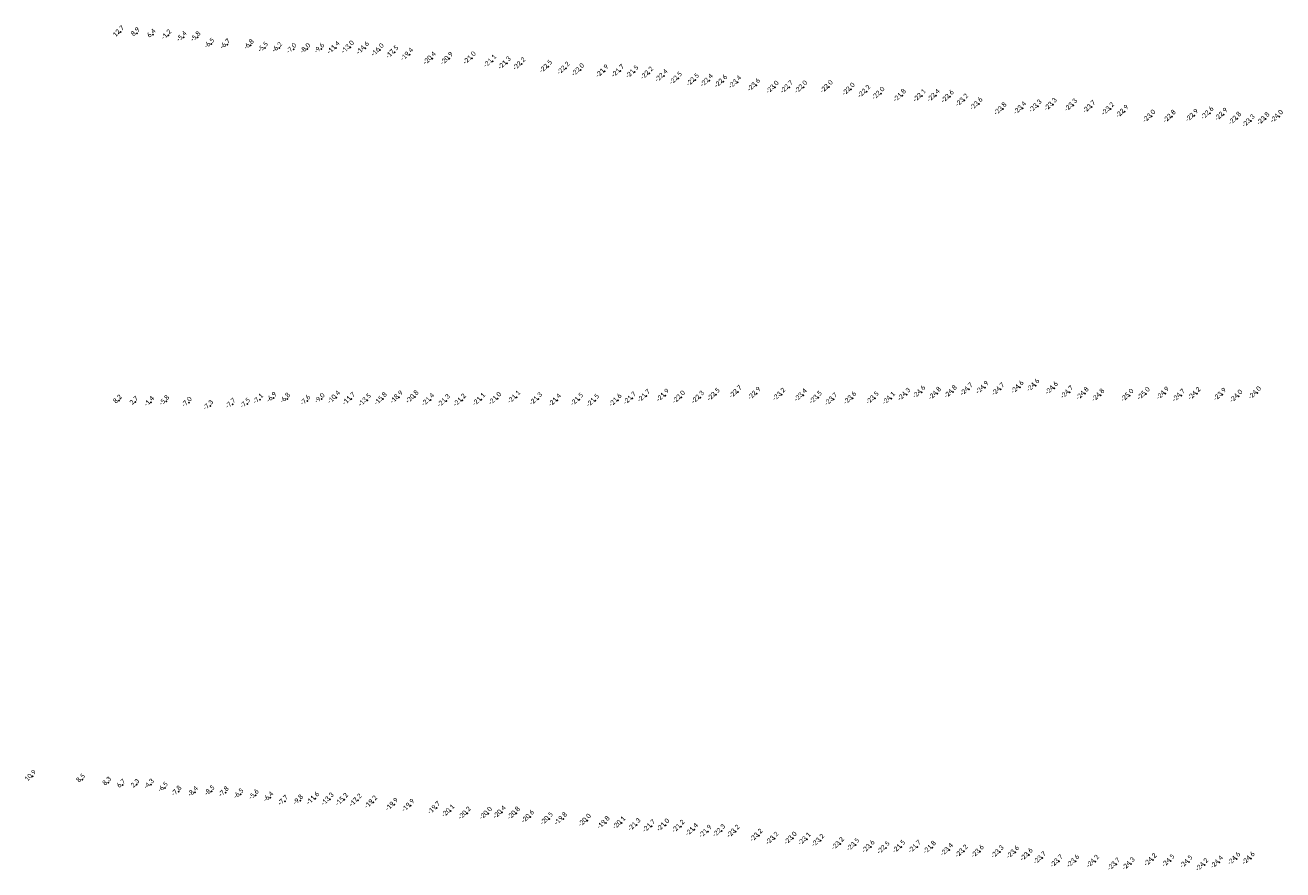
# Model space of a CAD drawing. Header units: feet. Extents: x 932366 to 949332, y 484196 to 597658.
# Tile 22 of 26: x 944730 to 948437, y 576994 to 579484. Entities that reach past the tile are written whole.
import ezdxf
from ezdxf.enums import TextEntityAlignment as Align

# ---------------------------------------------------------------- set-up
doc = ezdxf.new("R2010")
doc.units = ezdxf.units.FT
doc.layers.add('Text', color=7, linetype='Continuous')
doc.styles.add('Legend', font='calibri.ttf')

msp = doc.modelspace()

# ---------------------------------------------------------------- linework, layer by layer
at = {"layer": 'Text'}
for p in [(945011.08, 579463.5, 12.72), (945058.88, 579460.31, 8.89), (945105.98, 579455.67, 6.39), (945151.79, 579453.61, -1.18), (945196.77, 579448.19, -5.39), (945237.85, 579448.09, -5.76), (945278.52, 579428.19, -6.5), (945325.18, 579426.34, -6.7), (945394.75, 579424.76, -6.8), (945436.71, 579417.09, -5.5), (945478.38, 579416.3, -6.2), (945520.69, 579413.16, -7), (945561.44, 579413.26, -8), (945602.55, 579413.5, -9.6), (945645.83, 579416.86, -11.4), (945687.96, 579418.55, -13), (945732.24, 579415.86, -14.6), (945775.85, 579410.4, -16), (945818.89, 579403.92, -17.5), (945862.54, 579397.07, -19.4), (945929.25, 579385.7, -20.4), (945979.69, 579384.77, -20.9), (946046.98, 579386.58, -21), (946107.29, 579377.43, -21.1), (946150.04, 579371.76, -21.3), (946193.53, 579369.21, -22.2), (946271.93, 579361.42, -22.5), (946323.72, 579356.29, -22.2), (946366.53, 579351.66, -22), (946437.88, 579347.84, -21.9), (946484.26, 579348.41, -21.7), (946526.44, 579345.69, -21.5), (946569.79, 579341.95, -22.2), (946612.37, 579334.3, -22.4), (946654.72, 579326.83, -22.5), (946704.91, 579322.06, -22.5), (946745.83, 579320.27, -22.4), (946787.75, 579317.86, -22.6), (946829.55, 579315.41, -23.4), (946884.79, 579306.94, -23.6), (946939.78, 579300.26, -23), (946981.96, 579300.95, -22.7), (947023.89, 579301.01, -22), (947099.28, 579302.02, -22), (947163.98, 579294.51, -22), (947209.9, 579288.12, -22.2), (947251.74, 579282.2, -22), (947314.63, 579275.77, -21.8), (947373.34, 579275.52, -22.1), (947414.4, 579275.79, -22.4), (947455.92, 579272.76, -22.6), (947498.13, 579262.1, -23.2), (947540.54, 579251.41, -23.6), (947759.35, 579249.6, -23.3), (947819.28, 579247.71, -23.3), (947611.39, 579236.61, -23.8), (947669.23, 579239.12, -23.4), (947714.48, 579244.86, -23.3), (947873.35, 579242.71, -23.7), (947928.59, 579236.49, -23.2), (947970.58, 579229.03, -22.9), (948049.95, 579215.06, -23), (948109.97, 579214.13, -22.8), (948176.11, 579217.05, -22.9), (948221.44, 579224.17, -22.6), (948262.49, 579220.22, -22.9), (948426.17, 579214.26, -24), (948302.89, 579208.39, -22.8), (948342.82, 579201.02, -23.3), (948386.3, 579207.5, -23.8), (946831.03, 578402.56, -22.7), (946886.14, 578397.69, -22.9), (946959.14, 578395, -23.2), (947371.85, 578402.09, -24.6), (947418.43, 578397.59, -24.8), (947464.6, 578402.69, -24.8), (947511.87, 578410.1, -24.7), (947558.22, 578415.03, -24.9), (947605.16, 578410.21, -24.7), (947661.67, 578416.11, -24.6), (947707.94, 578421.8, -24.6), (947762.74, 578413.21, -24.6), (947807.8, 578401.31, -24.7), (947853.42, 578397.33, -24.8), (948033.65, 578397.23, -25), (948090.18, 578398.21, -24.9), (948183.15, 578397.29, -24.2), (948361.58, 578399.33, -24), (945006.7, 578377.35, 8.23), (945054.76, 578373.24, 2.71), (945101.02, 578372.59, -1.38), (945145.54, 578375.36, -5.84), (945212.18, 578370.78, -7), (945275.19, 578361.47, -7.3), (945341.18, 578366.77, -7.7), (945384.23, 578367.53, -7.5), (945422.19, 578380.25, -7.1), (945461.94, 578384.77, -6.9), (945501.99, 578382.36, -6.8), (945561.65, 578375.88, -7.6), (945603.8, 578381.71, -9), (945647.23, 578386.37, -10.4), (945691.17, 578382, -11.7), (945738.02, 578378.1, -13.5), (945784.74, 578381.98, -15.8), (945831.72, 578386.79, -18.9), (945878.19, 578387.46, -20.8), (945924.4, 578379.3, -21.4), (945970.74, 578376.42, -21.3), (946017.82, 578377.74, -21.2), (946074.6, 578379.92, -21.1), (946121.91, 578382.7, -21), (946177.85, 578387.07, -21.1), (946242.42, 578381.87, -21.3), (946298.37, 578378.07, -21.4), (946363.47, 578380.14, -21.5), (946410.41, 578376.78, -21.5), (946476.87, 578377.9, -21.6), (946519.21, 578383.75, -21.7), (946560.82, 578390.52, -21.7), (946616.71, 578392.12, -21.9), (946663.61, 578386.81, -22), (946719.84, 578386.35, -22.3), (946766.15, 578394.33, -22.5), (947022.83, 578392.59, -23.4), (947067.21, 578385.86, -23.5), (947112.53, 578380.71, -23.7), (947168.16, 578384.17, -23.6), (947234.5, 578384.32, -23.5), (947282.51, 578383.4, -24.1), (947327.83, 578394.88, -24.3), (947899.69, 578392.5, -24.8), (947985.5, 578392.19, -25), (948137.17, 578391.84, -24.7), (948258.56, 578394.89, -23.9), (948306.56, 578389.59, -24), (944751.44, 577269.31, 10.94), (944898.12, 577260.12, 8.51), (944975.16, 577251.3, 8.29), (945016.92, 577244.34, 6.73), (945058, 577244.78, 2.25), (945100.4, 577244.82, -4.34), (945141.56, 577235.53, -6.45), (945181.76, 577224.17, -7.8), (945230.31, 577222.67, -8.4), (945279.37, 577225.67, -8.5), (945320.86, 577221.95, -7.8), (945364.59, 577216.35, -6.5), (945409.31, 577213.85, -5.6), (945452.52, 577207.1, -6.4), (945495.71, 577196.38, -7.7), (945540.29, 577198.06, -9.8), (945585.03, 577204.05, -11.6), (945628.19, 577201.82, -13.3), (945670.37, 577200.86, -15.2), (945711.09, 577198.64, -17.2), (945756.09, 577193.17, -19.2), (945817.92, 577186.18, -19.9), (945866.02, 577183.15, -19.9), (945942.14, 577175.98, -19.7), (945983.73, 577167.26, -20.1), (946032.53, 577160.38, -20.2), (946094.8, 577160.07, -20), (946135.39, 577163.14, -20.4), (946177.08, 577160.27, -20.8), (946218.75, 577150.22, -20.6), (946274.29, 577144.36, -20.5), (946315.8, 577144.06, -19.8), (946386.33, 577139.55, -20), (946441.51, 577132.65, -19.8), (946487.56, 577131.9, -20.1), (946532.47, 577126.68, -21.3), (946575.87, 577122.84, -21.7), (946617.57, 577125.43, -21), (946662.19, 577121.62, -21.2), (946701.92, 577112.08, -21.4), (946741.9, 577106.77, -21.9), (946782.39, 577108.84, -22.3), (946824.24, 577107.08, -23.2), (946892.12, 577095.17, -23.2), (946938.94, 577086.24, -23.2), (946992.95, 577086.69, -23), (947033.85, 577084.5, -23.1), (947074.05, 577080.26, -23.2), (947132.17, 577070.75, -23.2), (947177.27, 577067.59, -23.5), (947222.37, 577061.84, -23.6), (947312.45, 577061.74, -21.5), (947358.93, 577061.71, -21.7), (947266.72, 577058.55, -22.5), (947403.06, 577059.37, -21.8), (947453.49, 577053, -23.4), (947496.99, 577048.52, -23.2), (947544.3, 577047.58, -23.6), (947602.72, 577046.46, -23.3), (947648.33, 577045.45, -23.6), (947688.52, 577038.13, -23.6), (947727.5, 577028.54, -23.7), (948300.35, 577026.51, -24.6), (948342.83, 577027.33, -24.6), (947777.16, 577019.34, -23.7), (947825.74, 577019.26, -23.6), (947883.92, 577018.47, -24.2), (947945.68, 577010.03, -23.7), (947989.18, 577011.43, -24.3), (948053.71, 577022.97, -24.2), (948106.4, 577020.39, -24.5), (948159.47, 577017.4, -24.5), (948205.87, 577008.28, -24.2), (948249.61, 577016.28, -24.4)]:
    msp.add_point(p, dxfattribs=at)

# ---------------------------------------------------------------- texts
at = {"layer": 'Text', "style": 'Legend'}
for s, p in [('12 7 ', (945011.08, 579463.5, 12.72)), ('8 9', (945058.88, 579460.31, 8.89)), ('6 4', (945105.98, 579455.67, 6.39)), ('-1 2 ', (945151.79, 579453.61, -1.18)), ('-5 4 ', (945196.77, 579448.19, -5.39)), ('-5 8 ', (945237.85, 579448.09, -5.76)), ('-6 5 ', (945278.52, 579428.19, -6.5)), ('-6 7 ', (945325.18, 579426.34, -6.7)), ('-6 8 ', (945394.75, 579424.76, -6.8)), ('-5 5 ', (945436.71, 579417.09, -5.5)), ('-6 2 ', (945478.38, 579416.3, -6.2)), ('-11 4  ', (945645.83, 579416.86, -11.4)), ('-13 0  ', (945687.96, 579418.55, -13)), ('-14 6  ', (945732.24, 579415.86, -14.6)), ('-7 0 ', (945520.69, 579413.16, -7)), ('-8 0 ', (945561.44, 579413.26, -8)), ('-9 6 ', (945602.55, 579413.5, -9.6)), ('-16 0  ', (945775.85, 579410.4, -16)), ('-17 5  ', (945818.89, 579403.92, -17.5)), ('-19 4  ', (945862.54, 579397.07, -19.4)), ('-20 4  ', (945929.25, 579385.7, -20.4)), ('-20 9  ', (945979.69, 579384.77, -20.9)), ('-21 0  ', (946046.98, 579386.58, -21)), ('-21 1  ', (946107.29, 579377.43, -21.1)), ('-21 3  ', (946150.04, 579371.76, -21.3)), ('-22 2  ', (946193.53, 579369.21, -22.2)), ('-22 5  ', (946271.93, 579361.42, -22.5)), ('-22 2  ', (946323.72, 579356.29, -22.2)), ('-22 0  ', (946366.53, 579351.66, -22)), ('-21 9  ', (946437.88, 579347.84, -21.9)), ('-21 7  ', (946484.26, 579348.41, -21.7)), ('-21 5  ', (946526.44, 579345.69, -21.5)), ('-22 2  ', (946569.79, 579341.95, -22.2)), ('-22 4  ', (946612.37, 579334.3, -22.4)), ('-22 5  ', (946654.72, 579326.83, -22.5)), ('-22 5  ', (946704.91, 579322.06, -22.5)), ('-22 4  ', (946745.83, 579320.27, -22.4)), ('-22 6  ', (946787.75, 579317.86, -22.6)), ('-23 4  ', (946829.55, 579315.41, -23.4)), ('-23 6  ', (946884.79, 579306.94, -23.6)), ('-22 7  ', (946981.96, 579300.95, -22.7)), ('-22 0  ', (947099.28, 579302.02, -22)), ('-23 0  ', (946939.78, 579300.26, -23)), ('-22 0  ', (947023.89, 579301.01, -22)), ('-22 0  ', (947163.98, 579294.51, -22)), ('-22 2  ', (947209.9, 579288.12, -22.2)), ('-22 0  ', (947251.74, 579282.2, -22)), ('-21 8  ', (947314.63, 579275.77, -21.8)), ('-22 1  ', (947373.34, 579275.52, -22.1)), ('-22 4  ', (947414.4, 579275.79, -22.4)), ('-22 6  ', (947455.92, 579272.76, -22.6)), ('-23 2  ', (947498.13, 579262.1, -23.2)), ('-23 6  ', (947540.54, 579251.41, -23.6)), ('-23 8  ', (947611.39, 579236.61, -23.8)), ('-23 4  ', (947669.23, 579239.12, -23.4)), ('-23 3  ', (947714.48, 579244.86, -23.3)), ('-23 3  ', (947759.35, 579249.6, -23.3)), ('-23 3  ', (947819.28, 579247.71, -23.3)), ('-23 7  ', (947873.35, 579242.71, -23.7)), ('-23 2  ', (947928.59, 579236.49, -23.2)), ('-22 9  ', (947970.58, 579229.03, -22.9)), ('-23 0  ', (948049.95, 579215.06, -23)), ('-22 8  ', (948109.97, 579214.13, -22.8)), ('-22 9  ', (948176.11, 579217.05, -22.9)), ('-22 6  ', (948221.44, 579224.17, -22.6)), ('-22 9  ', (948262.49, 579220.22, -22.9)), ('-22 8  ', (948302.89, 579208.39, -22.8)), ('-23 3  ', (948342.82, 579201.02, -23.3)), ('-23 8  ', (948386.3, 579207.5, -23.8)), ('-24 0  ', (948426.17, 579214.26, -24)), ('-24 9  ', (947558.22, 578415.03, -24.9)), ('-24 6  ', (947661.67, 578416.11, -24.6)), ('-24 6  ', (947707.94, 578421.8, -24.6)), ('-24 6  ', (947762.74, 578413.21, -24.6)), ('-7 1 ', (945422.19, 578380.25, -7.1)), ('-6 9 ', (945461.94, 578384.77, -6.9)), ('-6 8 ', (945501.99, 578382.36, -6.8)), ('-9 0 ', (945603.8, 578381.71, -9)), ('-10 4  ', (945647.23, 578386.37, -10.4)), ('-11 7  ', (945691.17, 578382, -11.7)), ('-13 5  ', (945738.02, 578378.1, -13.5)), ('-15 8  ', (945784.74, 578381.98, -15.8)), ('-18 9  ', (945831.72, 578386.79, -18.9)), ('-20 8  ', (945878.19, 578387.46, -20.8)), ('-21 4  ', (945924.4, 578379.3, -21.4)), ('-21 3  ', (945970.74, 578376.42, -21.3)), ('-21 2  ', (946017.82, 578377.74, -21.2)), ('-21 1  ', (946074.6, 578379.92, -21.1)), ('-21 0  ', (946121.91, 578382.7, -21)), ('-21 1  ', (946177.85, 578387.07, -21.1)), ('-21 3  ', (946242.42, 578381.87, -21.3)), ('-21 4  ', (946298.37, 578378.07, -21.4)), ('-21 5  ', (946363.47, 578380.14, -21.5)), ('-21 5  ', (946410.41, 578376.78, -21.5)), ('-21 6  ', (946476.87, 578377.9, -21.6)), ('-21 7  ', (946519.21, 578383.75, -21.7)), ('-21 7  ', (946560.82, 578390.52, -21.7)), ('-21 9  ', (946616.71, 578392.12, -21.9)), ('-22 0  ', (946663.61, 578386.81, -22)), ('-22 3  ', (946719.84, 578386.35, -22.3)), ('-22 5  ', (946766.15, 578394.33, -22.5)), ('-22 7  ', (946831.03, 578402.56, -22.7)), ('-22 9  ', (946886.14, 578397.69, -22.9)), ('-23 2  ', (946959.14, 578395, -23.2)), ('-23 4  ', (947022.83, 578392.59, -23.4)), ('-23 5  ', (947067.21, 578385.86, -23.5)), ('-23 7  ', (947112.53, 578380.71, -23.7)), ('-23 6  ', (947168.16, 578384.17, -23.6)), ('-23 5  ', (947234.5, 578384.32, -23.5)), ('-24 1  ', (947282.51, 578383.4, -24.1)), ('-24 3  ', (947327.83, 578394.88, -24.3)), ('-24 6  ', (947371.85, 578402.09, -24.6)), ('-24 8  ', (947418.43, 578397.59, -24.8)), ('-24 8  ', (947464.6, 578402.69, -24.8)), ('-24 7  ', (947511.87, 578410.1, -24.7)), ('-24 7  ', (947605.16, 578410.21, -24.7)), ('-24 7  ', (947807.8, 578401.31, -24.7)), ('-24 8  ', (947853.42, 578397.33, -24.8)), ('-24 8  ', (947899.69, 578392.5, -24.8)), ('-25 0  ', (947985.5, 578392.19, -25)), ('-25 0  ', (948033.65, 578397.23, -25)), ('-24 9  ', (948090.18, 578398.21, -24.9)), ('-24 7  ', (948137.17, 578391.84, -24.7)), ('-24 2  ', (948183.15, 578397.29, -24.2)), ('-23 9  ', (948258.56, 578394.89, -23.9)), ('-24 0  ', (948306.56, 578389.59, -24)), ('-24 0  ', (948361.58, 578399.33, -24)), ('8 2', (945006.7, 578377.35, 8.23)), ('2 7', (945054.76, 578373.24, 2.71)), ('-1 4 ', (945101.02, 578372.59, -1.38)), ('-5 8 ', (945145.54, 578375.36, -5.84)), ('-7 0 ', (945212.18, 578370.78, -7)), ('-7 3 ', (945275.19, 578361.47, -7.3)), ('-7 7 ', (945341.18, 578366.77, -7.7)), ('-7 5 ', (945384.23, 578367.53, -7.5)), ('-7 6 ', (945561.65, 578375.88, -7.6)), ('10 9 ', (944751.44, 577269.31, 10.94)), ('8 5', (944898.12, 577260.12, 8.51)), ('8 3', (944975.16, 577251.3, 8.29)), ('6 7', (945016.92, 577244.34, 6.73)), ('2 3', (945058, 577244.78, 2.25)), ('-4 3 ', (945100.4, 577244.82, -4.34)), ('-6 5 ', (945141.56, 577235.53, -6.45)), ('-7 8 ', (945181.76, 577224.17, -7.8)), ('-8 4 ', (945230.31, 577222.67, -8.4)), ('-8 5 ', (945279.37, 577225.67, -8.5)), ('-7 8 ', (945320.86, 577221.95, -7.8)), ('-6 5 ', (945364.59, 577216.35, -6.5)), ('-5 6 ', (945409.31, 577213.85, -5.6)), ('-6 4 ', (945452.52, 577207.1, -6.4)), ('-7 7 ', (945495.71, 577196.38, -7.7)), ('-9 8 ', (945540.29, 577198.06, -9.8)), ('-11 6  ', (945585.03, 577204.05, -11.6)), ('-13 3  ', (945628.19, 577201.82, -13.3)), ('-15 2  ', (945670.37, 577200.86, -15.2)), ('-17 2  ', (945711.09, 577198.64, -17.2)), ('-19 2  ', (945756.09, 577193.17, -19.2)), ('-19 9  ', (945817.92, 577186.18, -19.9)), ('-19 9  ', (945866.02, 577183.15, -19.9)), ('-19 7  ', (945942.14, 577175.98, -19.7)), ('-20 1  ', (945983.73, 577167.26, -20.1)), ('-20 2  ', (946032.53, 577160.38, -20.2)), ('-20 0  ', (946094.8, 577160.07, -20)), ('-20 4  ', (946135.39, 577163.14, -20.4)), ('-20 8  ', (946177.08, 577160.27, -20.8)), ('-20 6  ', (946218.75, 577150.22, -20.6)), ('-20 5  ', (946274.29, 577144.36, -20.5)), ('-19 8  ', (946315.8, 577144.06, -19.8)), ('-20 0  ', (946386.33, 577139.55, -20)), ('-19 8  ', (946441.51, 577132.65, -19.8)), ('-20 1  ', (946487.56, 577131.9, -20.1)), ('-21 3  ', (946532.47, 577126.68, -21.3)), ('-21 7  ', (946575.87, 577122.84, -21.7)), ('-21 0  ', (946617.57, 577125.43, -21)), ('-21 2  ', (946662.19, 577121.62, -21.2)), ('-21 4  ', (946701.92, 577112.08, -21.4)), ('-21 9  ', (946741.9, 577106.77, -21.9)), ('-22 3  ', (946782.39, 577108.84, -22.3)), ('-23 2  ', (946824.24, 577107.08, -23.2)), ('-23 2  ', (946892.12, 577095.17, -23.2)), ('-23 2  ', (946938.94, 577086.24, -23.2)), ('-23 0  ', (946992.95, 577086.69, -23)), ('-23 1  ', (947033.85, 577084.5, -23.1)), ('-23 2  ', (947074.05, 577080.26, -23.2)), ('-23 2  ', (947132.17, 577070.75, -23.2)), ('-23 5  ', (947177.27, 577067.59, -23.5)), ('-23 6  ', (947222.37, 577061.84, -23.6)), ('-22 5  ', (947266.72, 577058.55, -22.5)), ('-21 5  ', (947312.45, 577061.74, -21.5)), ('-21 7  ', (947358.93, 577061.71, -21.7)), ('-21 8  ', (947403.06, 577059.37, -21.8)), ('-23 4  ', (947453.49, 577053, -23.4)), ('-23 2  ', (947496.99, 577048.52, -23.2)), ('-23 6  ', (947544.3, 577047.58, -23.6)), ('-23 3  ', (947602.72, 577046.46, -23.3)), ('-23 6  ', (947648.33, 577045.45, -23.6)), ('-23 6  ', (947688.52, 577038.13, -23.6)), ('-23 7  ', (947727.5, 577028.54, -23.7)), ('-23 7  ', (947777.16, 577019.34, -23.7)), ('-23 6  ', (947825.74, 577019.26, -23.6)), ('-24 2  ', (947883.92, 577018.47, -24.2)), ('-23 7  ', (947945.68, 577010.03, -23.7)), ('-24 3  ', (947989.18, 577011.43, -24.3)), ('-24 2  ', (948053.71, 577022.97, -24.2)), ('-24 5  ', (948106.4, 577020.39, -24.5)), ('-24 5  ', (948159.47, 577017.4, -24.5)), ('-24 2  ', (948205.87, 577008.28, -24.2)), ('-24 4  ', (948249.61, 577016.28, -24.4)), ('-24 6  ', (948300.35, 577026.51, -24.6)), ('-24 6  ', (948342.83, 577027.33, -24.6))]:
    msp.add_text(s, height=14, rotation=45, dxfattribs=at).set_placement(p, align=Align.CENTER)

doc.saveas('drawing.dxf')
